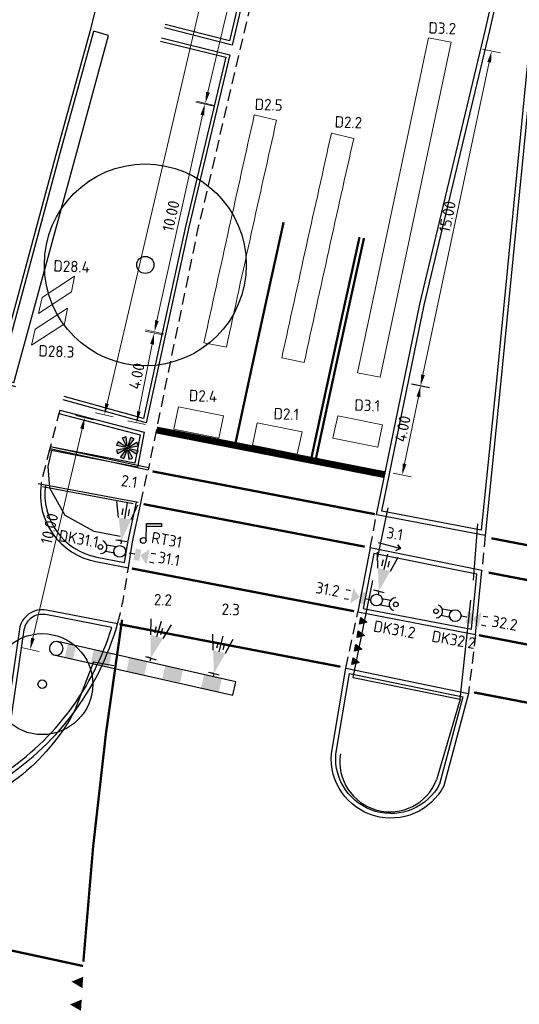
# Model space of a CAD drawing. Header units: metres. Extents: x 140889 to 142041, y 457117 to 459235.
# Tile 14 of 38: x 141208 to 141229, y 457351 to 457394. Entities that reach past the tile are written whole.
import ezdxf

# ---------------------------------------------------------------- set-up
doc = ezdxf.new("R2010")
doc.units = ezdxf.units.M
doc.linetypes.add('DASHED', pattern=[19.05, 12.7, -6.35])
doc.linetypes.add('VW-1-1_STREEP', pattern=[2, 1, -1])
doc.layers.get('0').update_dxf_attribs({"color": 251, "linetype": 'CONTINUOUS'})
doc.layers.get('DEFPOINTS').update_dxf_attribs({"color": 251, "linetype": 'CONTINUOUS'})
for name, color, linetype in [('0.1 Sweco_Wegmeubilair', 5, 'CONTINUOUS'), ('0.2 Sweco_Detectie', 5, 'CONTINUOUS'), ('6.1-BOOM-NIEUW_TYPE 1', 251, 'CONTINUOUS'), ('7.4-LICHTMAST_TYPE 1', 251, 'CONTINUOUS'), ('achterkant band', 251, 'CONTINUOUS'), ('bovenkant bandenlijn', 251, 'CONTINUOUS'), ('GM-markering haaietand 0.3', 251, 'CONTINUOUS'), ('GM-markering haaietand 0.5', 251, 'CONTINUOUS'), ('GM-markering streep 0.1', 251, 'CONTINUOUS'), ('GM-markering streep 1.0-1.0', 251, 'VW-1-1_STREEP'), ('GM-Ontwerp', 251, 'CONTINUOUS'), ('grasbetonklinker', 251, 'CONTINUOUS'), ('kant klinkerverharding', 251, 'CONTINUOUS'), ('voorkant bandenlijn', 251, 'CONTINUOUS')]:
    doc.layers.add(name, color=color, linetype=linetype)
for name, color, linetype, lineweight in [('N-WE-VW-MARKERING-A-1000', 7, 'CONTINUOUS', 18), ('N-WE-VW-VRI-M-200', 7, 'CONTINUOUS', 18), ('N-WE-VW-VRI-S', 160, 'CONTINUOUS', 25), ('X-XX-AL-AANPIJLING-M', 7, 'CONTINUOUS', 18)]:
    doc.layers.add(name, color=color, linetype=linetype, lineweight=lineweight)
doc.styles.add('NLCS-ISO-M200-T25', font='NLCS-ISO.ttf', dxfattribs={"height": 0.5})
doc.dimstyles.new('NLCS-M200-T25-PIJL_L2_H1', dxfattribs={"dimscale": 0.2, "dimtxt": 2.5, "dimasz": 2.5, "dimexe": 2, "dimexo": 2, "dimgap": 0.7, "dimtad": 1, "dimzin": 0, "dimdsep": 46, "dimtxsty": 'NLCS-ISO-M200-T25', "dimcen": 2.5, "dimdle": 2, "dimclrd": 256, "dimclre": 256, "dimclrt": 7, "dimadec": 1, "dimazin": 0, "dimtfac": 1, "dimtdec": 3, "dimtofl": 0, "dimtmove": 0, "dimatfit": 3, "dimfxl": 2, "dimfxlon": 1, "dimtfillclr": 256, "dimtolj": 1, "dimtzin": 0, "dimlwd": -1, "dimlwe": -1, "dimarcsym": 0})

# ---------------------------------------------------------------- blocks, each defined once
blk = doc.blocks.new('BOOM-NIEUW_PRESENTATIE-3')
at = {"layer": '6.1-BOOM-NIEUW_TYPE 1', "lineweight": 25}
blk.add_circle((0, 0), 2.948, dxfattribs=at)
blk.add_ellipse((0, 0), major_axis=(-0.177, 0.177), ratio=1, start_param=3.926991, end_param=10.210176, dxfattribs=at)
blk = doc.blocks.new('LICHTMAST_TYPE 1')
at = {"layer": '7.4-LICHTMAST_TYPE 1', "ltscale": 2000}
h = blk.add_hatch(color=256, dxfattribs=at)
h.dxf.hatch_style = 1
h.paths.add_polyline_path([(0.75, 0.96, 0.087489), (0.38, 1.16), (0.07, 0.21, -0.087489), (0.13, 0.17)])
h.paths.add_polyline_path([(-0.15, 1.21, 0.087489), (-0.55, 1.09), (-0.1, 0.19, -0.087489), (-0.03, 0.22)])
h.paths.add_polyline_path([(-0.21, 0.05, -0.087489), (-0.18, 0.12), (-1.02, 0.66, 0.087489), (-1.19, 0.27)])
h.paths.add_polyline_path([(-0.18, -0.12, -0.087489), (-0.21, -0.05), (-1.19, -0.25, 0.087489), (-1.03, -0.65)])
h.paths.add_polyline_path([(-0.07, -0.21, -0.087489), (-0.13, -0.17), (-0.75, -0.96, 0.087489), (-0.38, -1.16)])
h.paths.add_polyline_path([(0.15, -1.21, 0.087489), (0.55, -1.09), (0.1, -0.19, -0.087489), (0.03, -0.22)])
h.paths.add_polyline_path([(0.21, -0.05, -0.087489), (0.18, -0.12), (1.02, -0.66, 0.087489), (1.19, -0.27)])
h.paths.add_polyline_path([(0.18, 0.12, -0.087489), (0.21, 0.05), (1.19, 0.25, 0.087489), (1.03, 0.65)])
at = {"layer": '7.4-LICHTMAST_TYPE 1'}
h = blk.add_hatch(color=256, dxfattribs=at)
edge = h.paths.add_edge_path()
edge.add_arc((0, 0), 0.0835, 0, 360)
at = {"layer": '7.4-LICHTMAST_TYPE 1', "ltscale": 2000}
for p, q in [((-0.1, 0.19), (-0.55, 1.09)), ((-0.03, 0.22), (-0.15, 1.21)), ((0.07, 0.21), (0.38, 1.16)), ((-0.21, 0.05), (-1.19, 0.27)), ((-0.18, 0.12), (-1.02, 0.66)), ((0.13, 0.17), (0.75, 0.96)), ((0.18, 0.12), (1.03, 0.65)), ((0.21, 0.05), (1.19, 0.25)), ((-0.21, -0.05), (-1.19, -0.25)), ((-0.18, -0.12), (-1.03, -0.65)), ((-0.13, -0.17), (-0.75, -0.96)), ((-0.07, -0.21), (-0.38, -1.16)), ((0.03, -0.22), (0.15, -1.21)), ((0.1, -0.19), (0.55, -1.09)), ((0.18, -0.12), (1.02, -0.66)), ((0.21, -0.05), (1.19, -0.27))]:
    blk.add_line(p, q, dxfattribs=at)
blk.add_circle((0, 0), 0.0835, dxfattribs=at)
for radius, start, end in [(1.22, 97.0647, 117.0647), (1.22, 52.0647, 72.0647), (1.22, 147.0647, 167.0647), (0.217, 147.0647, 167.0647), (0.217, 97.0647, 117.0647), (0.217, 52.0647, 72.0647), (0.217, 12.0647, 32.0647), (1.22, 12.0647, 32.0647), (1.22, 192.0647, 212.0647), (1.22, 232.0647, 252.0647), (0.217, 192.0647, 212.0647), (0.217, 232.0647, 252.0647), (0.217, 277.0647, 297.0647), (0.217, 327.0647, 347.0647), (1.22, 327.0647, 347.0647), (1.22, 277.0647, 297.0647)]:
    blk.add_arc((0, 0), radius, start, end, dxfattribs=at)
blk = doc.blocks.new('V_MAST')
blk.add_circle((0, 0), 0.3)
blk = doc.blocks.new('20LNTS')
for p, q in [((3.21, 0.8), (5.14, 1.32)), ((0.41, 0), (0, 0)), ((0.41, 0.7), (0.41, -0.7)), ((0.41, 0), (0.41, 0.39)), ((3.21, 0), (5.21, 0)), ((3.61, 0.4), (4.41, 0.4)), ((3.21, -0.8), (5.14, -1.32)), ((3.61, -0.4), (4.41, -0.4))]:
    blk.add_line(p, q)
blk.add_solid([(0.41, 0), (3.21, 0.8), (3.21, -0.8)])
blk = doc.blocks.new('*D60')
at = {"layer": 'DEFPOINTS', "color": 0, "transparency": 16777216}
for p in [(141215.662, 457390.457), (141217.831, 457389.977), (141215.626, 457380)]:
    blk.add_point(p, dxfattribs=at)
at = {"layer": 'N-WE-VW-VRI-M-200', "transparency": 16777216}
for p, q in [((141216.053, 457390.37), (141215.272, 457390.543)), ((141213.565, 457380.968), (141215.554, 457389.968)), ((141213.847, 457380.393), (141213.066, 457380.566))]:
    blk.add_line(p, q, dxfattribs=at)
for points in [[(141215.473, 457389.986), (141215.636, 457389.95), (141215.662, 457390.457)], [(141213.483, 457380.986), (141213.646, 457380.95), (141213.457, 457380.48)]]:
    blk.add_solid(points, dxfattribs=at)
at = {"layer": 'N-WE-VW-VRI-M-200', "color": 7, "transparency": 16777216, "insert": (141214.179, 457385.552), "char_height": 0.5, "attachment_point": 5, "rotation": 77.5354, "style": 'NLCS-ISO-M200-T25'}
blk.add_mtext('\\A1;10.00', dxfattribs=at)
blk = doc.blocks.new('*D62')
at = {"layer": 'DEFPOINTS', "color": 0, "transparency": 16777216}
for p in [(141225.2, 457436.498), (141226.995, 457436.079), (141213.061, 457376.426)]:
    blk.add_point(p, dxfattribs=at)
at = {"layer": 'N-WE-VW-VRI-M-200', "transparency": 16777216}
for p, q in [((141225.589, 457436.407), (141224.81, 457436.589)), ((141211.379, 457377.333), (141225.086, 457436.011)), ((141211.655, 457376.755), (141210.876, 457376.937))]:
    blk.add_line(p, q, dxfattribs=at)
for points in [[(141225.005, 457436.03), (141225.167, 457435.992), (141225.2, 457436.498)], [(141211.298, 457377.352), (141211.46, 457377.314), (141211.265, 457376.846)]]:
    blk.add_solid(points, dxfattribs=at)
at = {"layer": 'N-WE-VW-VRI-M-200', "color": 7, "transparency": 16777216, "insert": (141218.531, 457409.664), "char_height": 0.5, "attachment_point": 5, "rotation": 76.8519, "style": 'NLCS-ISO-M200-T25'}
blk.add_mtext('\\A1;61.00', dxfattribs=at)
blk = doc.blocks.new('DRK')
for p, q in [((0, 0.41), (1.2, 0.41)), ((0, -0.41), (1.17, -0.41))]:
    blk.add_line(p, q)
blk.add_arc((1.91, -0.02), 0.832, 101.0729, 258.884)
blk = doc.blocks.new('VGLNT')
for p, q in [((0.99, 0), (0, 0)), ((3.79, 0.8), (4.59, 0.8)), ((3.79, -0.8), (4.59, -0.8))]:
    blk.add_line(p, q)
for points in [[(0.99, 1), (1.99, 1), (0.99, -1), (1.99, -1)], [(1.99, 0), (3.39, 1.4), (3.39, -1.4)]]:
    blk.add_solid(points)
blk = doc.blocks.new('A$C0F5A6F03')
at = {"layer": 'N-WE-VW-VRI-S'}
h = blk.add_hatch(color=256, dxfattribs=at)
h.dxf.hatch_style = 1
h.paths.add_polyline_path([(3.7, 3.49), (3.7, 2.89), (1.08, 2.93), (1.08, 3.49)])
blk.add_lwpolyline([(1, 0.41), (1.1, 3.49), (3.7, 3.49), (3.7, 2.89), (1.08, 2.93)], dxfattribs=at)
blk.add_lwpolyline([(3.7, 3.49), (3.7, 2.89), (1.08, 2.93), (1.08, 3.49)], close=True, dxfattribs=at)
blk.add_circle((0.5, 0.5), 0.504, dxfattribs=at)
blk = doc.blocks.new('*D68')
at = {"layer": 'DEFPOINTS', "color": 0, "transparency": 16777216}
for p in [(141222.846, 457378.587), (141225.115, 457378.12), (141222.04, 457374.669)]:
    blk.add_point(p, dxfattribs=at)
at = {"layer": 'N-WE-VW-VRI-M-200', "transparency": 16777216}
for p, q in [((141224.724, 457378.201), (141225.507, 457378.04)), ((141224.41, 457374.692), (141225.015, 457377.631)), ((141223.918, 457374.283), (141224.701, 457374.122))]:
    blk.add_line(p, q, dxfattribs=at)
for points in [[(141224.933, 457377.647), (141225.096, 457377.614), (141225.115, 457378.12)], [(141224.329, 457374.709), (141224.492, 457374.675), (141224.31, 457374.202)]]:
    blk.add_solid(points, dxfattribs=at)
at = {"layer": 'N-WE-VW-VRI-M-200', "color": 7, "transparency": 16777216, "insert": (141224.329, 457376.232), "char_height": 0.5, "attachment_point": 5, "rotation": 78.3786, "style": 'NLCS-ISO-M200-T25'}
blk.add_mtext('\\A1;4.00', dxfattribs=at)
blk = doc.blocks.new('*D69')
at = {"layer": 'DEFPOINTS', "color": 0, "transparency": 16777216}
for p in [(141225.957, 457393.258), (141228.224, 457392.777), (141222.846, 457378.587)]:
    blk.add_point(p, dxfattribs=at)
at = {"layer": 'N-WE-VW-VRI-M-200', "transparency": 16777216}
for p, q in [((141227.832, 457392.86), (141228.615, 457392.694)), ((141225.216, 457378.596), (141228.12, 457392.288)), ((141224.721, 457378.189), (141225.504, 457378.023))]:
    blk.add_line(p, q, dxfattribs=at)
for points in [[(141228.038, 457392.305), (141228.201, 457392.27), (141228.224, 457392.777)], [(141225.135, 457378.613), (141225.298, 457378.578), (141225.113, 457378.106)]]:
    blk.add_solid(points, dxfattribs=at)
at = {"layer": 'N-WE-VW-VRI-M-200', "color": 7, "transparency": 16777216, "insert": (141226.287, 457385.523), "char_height": 0.5, "attachment_point": 5, "rotation": 78.0268, "style": 'NLCS-ISO-M200-T25'}
blk.add_mtext('\\A1;15.00', dxfattribs=at)
blk = doc.blocks.new('*D70')
at = {"layer": 'DEFPOINTS', "color": 0, "transparency": 16777216}
for p in [(141210.399, 457376.719), (141211.975, 457376.349), (141209.591, 457366.198)]:
    blk.add_point(p, dxfattribs=at)
at = {"layer": 'N-WE-VW-VRI-M-200', "transparency": 16777216}
for p, q in [((141210.788, 457376.628), (141210.009, 457376.811)), ((141208.129, 457367.055), (141210.284, 457376.232)), ((141208.404, 457366.476), (141207.625, 457366.659))]:
    blk.add_line(p, q, dxfattribs=at)
for points in [[(141210.203, 457376.251), (141210.365, 457376.213), (141210.399, 457376.719)], [(141208.048, 457367.074), (141208.21, 457367.036), (141208.015, 457366.568)]]:
    blk.add_solid(points, dxfattribs=at)
at = {"layer": 'N-WE-VW-VRI-M-200', "color": 7, "transparency": 16777216, "insert": (141208.856, 457371.858), "char_height": 0.5, "attachment_point": 5, "rotation": 76.7848, "style": 'NLCS-ISO-M200-T25'}
blk.add_mtext('\\A1;10.00', dxfattribs=at)
blk = doc.blocks.new('*D72')
at = {"layer": 'DEFPOINTS', "color": 0, "transparency": 16777216}
for p in [(141215.626, 457380), (141212.678, 457376.501), (141214.857, 457376.075)]:
    blk.add_point(p, dxfattribs=at)
at = {"layer": 'X-XX-AL-AANPIJLING-M', "transparency": 16777216}
for p, q in [((141213.839, 457380.35), (141213.054, 457380.504)), ((141213.35, 457379.936), (141212.774, 457376.992)), ((141213.071, 457376.424), (141212.286, 457376.578))]:
    blk.add_line(p, q, dxfattribs=at)
for points in [[(141213.269, 457379.952), (141213.432, 457379.92), (141213.446, 457380.427)], [(141212.692, 457377.008), (141212.856, 457376.976), (141212.678, 457376.501)]]:
    blk.add_solid(points, dxfattribs=at)
at = {"layer": 'X-XX-AL-AANPIJLING-M', "color": 7, "transparency": 16777216, "insert": (141212.68, 457378.539), "char_height": 0.5, "attachment_point": 5, "rotation": 78.9262, "style": 'NLCS-ISO-M200-T25'}
blk.add_mtext('\\A1;4.00', dxfattribs=at)
blk = doc.blocks.new('*D73')
at = {"layer": 'DEFPOINTS', "color": 0, "transparency": 16777216}
for p in [(141217.988, 457400.216), (141220.084, 457399.72), (141217.781, 457389.989)]:
    blk.add_point(p, dxfattribs=at)
at = {"layer": 'N-WE-VW-VRI-M-200', "transparency": 16777216}
for p, q in [((141218.378, 457400.124), (141217.599, 457400.308)), ((141215.801, 457390.971), (141217.873, 457399.73)), ((141216.075, 457390.393), (141215.296, 457390.577))]:
    blk.add_line(p, q, dxfattribs=at)
for points in [[(141217.792, 457399.749), (141217.954, 457399.71), (141217.988, 457400.216)], [(141215.719, 457390.991), (141215.882, 457390.952), (141215.685, 457390.485)]]:
    blk.add_solid(points, dxfattribs=at)
at = {"layer": 'N-WE-VW-VRI-M-200', "color": 7, "transparency": 16777216, "insert": (141216.457, 457395.44), "char_height": 0.5, "attachment_point": 5, "rotation": 76.6853, "style": 'NLCS-ISO-M200-T25'}
blk.add_mtext('\\A1;10.00', dxfattribs=at)

msp = doc.modelspace()

# ---------------------------------------------------------------- hatches: boundary and pattern name
h = msp.add_hatch()
h.set_pattern_fill('ANGLE', color=256)
h.set_pattern_definition([(347.7245, (141205.487, 457172.401), (1.4851, 6.8253), [5.08, -1.905]), (77.7245, (141205.487, 457172.401), (-6.8253, 1.4851), [5.08, -1.905])])
h.paths.add_polyline_path([(141213.004, 457371.43), (141213.099, 457372.366), (141213.148, 457372.792), (141213.099, 457372.801), (141212.936, 457371.051), (141212.571, 457371.124), (141212.462, 457370.1), (141212.833, 457370.029)])
h = msp.add_hatch()
h.set_pattern_fill('ANGLE', color=256)
h.set_pattern_definition([(347.7245, (141216.738, 457170.27), (1.4851, 6.8253), [5.08, -1.905]), (77.7245, (141216.738, 457170.27), (-6.8253, 1.4851), [5.08, -1.905])])
h.paths.add_polyline_path([(141224.256, 457369.298), (141224.351, 457370.234), (141224.4, 457370.66), (141224.35, 457370.67), (141224.187, 457368.919), (141223.822, 457368.992), (141223.713, 457367.968), (141224.084, 457367.897)])
h = msp.add_hatch()
h.set_pattern_fill('ANGLE', color=256)
h.set_pattern_definition([(347.7245, (141220.185, 457169.59), (1.4851, 6.8253), [5.08, -1.905]), (77.7245, (141220.185, 457169.59), (-6.8253, 1.4851), [5.08, -1.905])])
h.paths.add_polyline_path([(141227.703, 457368.618), (141227.798, 457369.554), (141227.847, 457369.98), (141227.798, 457369.989), (141227.634, 457368.239), (141227.269, 457368.312), (141227.16, 457367.288), (141227.531, 457367.217)])
at = {"layer": 'GM-markering haaietand 0.3'}
for points in [[(141222.441, 457367.674), (141222.497, 457367.969), (141222.764, 457367.766)], [(141222.33, 457367.085), (141222.385, 457367.38), (141222.652, 457367.176)], [(141222.218, 457366.495), (141222.274, 457366.79), (141222.54, 457366.587)], [(141222.106, 457365.906), (141222.162, 457366.201), (141222.429, 457365.997)]]:
    msp.add_hatch(color=256, dxfattribs=at).paths.add_polyline_path(points)
at = {"layer": 'GM-markering haaietand 0.5'}
for points in [[(141210.335, 457352.234), (141210.303, 457351.735), (141209.82, 457352.017)], [(141210.271, 457351.236), (141210.238, 457350.737), (141209.756, 457351.019)]]:
    msp.add_hatch(color=256, dxfattribs=at).paths.add_polyline_path(points)

# ---------------------------------------------------------------- linework, layer by layer
at = {"color": 251, "const_width": 0.1}
for points in [[(141216.972, 457375.446, -0.001859), (141219.113, 457385.279, -0.001859)], [(141220.284, 457374.738, -0.001875), (141222.439, 457384.63, -0.001875)], [(141220.48, 457374.696, -0.001875), (141222.634, 457384.587, -0.001875)]]:
    msp.add_lwpolyline(points, format="xyb", dxfattribs=at)
at = {"layer": '0.1 Sweco_Wegmeubilair'}
for points in [[(141223.262, 457371.258), (141224.238, 457370.996), (141224.112, 457371.154), (141224.238, 457370.996), (141224.015, 457370.887)], [(141209.054, 457366.332), (141216.895, 457364.571), (141217.026, 457365.153), (141209.204, 457366.913)]]:
    msp.add_lwpolyline(points, dxfattribs=at)
for centre, radius in [((141211.09, 457371.055), 0.102), ((141211.934, 457370.86), 0.256), ((141223.185, 457368.728), 0.256), ((141224.03, 457368.538), 0.102), ((141225.789, 457368.243), 0.102), ((141226.632, 457368.048), 0.256)]:
    msp.add_circle(centre, radius, dxfattribs=at)
for points in [[(141209.889, 457366.14), (141210.02, 457366.726), (141209.53, 457366.221), (141209.661, 457366.806)], [(141211.453, 457365.802), (141211.585, 457366.386), (141210.67, 457365.966), (141210.801, 457366.551)], [(141213.016, 457365.46), (141213.147, 457366.043), (141212.235, 457365.631), (141212.366, 457366.214)], [(141214.582, 457365.118), (141214.711, 457365.7), (141213.8, 457365.289), (141213.931, 457365.871)], [(141216.276, 457364.71), (141216.407, 457365.295), (141215.495, 457364.884), (141215.626, 457365.47)]]:
    msp.add_solid(points, dxfattribs=at)
at = {"layer": '0.2 Sweco_Detectie', "lineweight": 15, "flags": 128}
for points in [[(141226.448, 457393.162), (141225.466, 457393.353), (141222.355, 457378.682), (141223.337, 457378.492)], [(141209.824, 457382.232), (141208.381, 457381.288), (141208.536, 457381.987), (141209.953, 457382.913)], [(141209.514, 457380.834), (141208.071, 457379.891), (141208.226, 457380.59), (141209.642, 457381.516)], [(141214.516, 457377.191), (141216.479, 457376.805), (141216.269, 457375.827), (141214.306, 457376.213)], [(141221.486, 457376.794), (141223.449, 457376.408), (141223.239, 457375.431), (141221.276, 457375.816)], [(141217.96, 457376.487), (141219.923, 457376.102), (141219.713, 457375.124), (141217.75, 457375.509)]]:
    msp.add_lwpolyline(points, close=True, dxfattribs=at)
msp.add_lwpolyline([(141217.831, 457389.977), (141218.805, 457389.749, 0.001879), (141216.607, 457379.808), (141215.626, 457380, -0.001885), (141217.831, 457389.977), (141217.831, 457389.977)], format="xyb", dxfattribs=at)
msp.add_lwpolyline([(141222.184, 457388.947, 0.001859), (141220.016, 457379.141), (141219.034, 457379.333, -0.001865), (141221.21, 457389.177)], format="xyb", close=True, dxfattribs=at)
at = {"layer": 'achterkant band', "color": 252, "flags": 128}
msp.add_lwpolyline([(141210.78, 457366.026), (141209.971, 457363.907, -0.218563), (141203.981, 457359.29)], format="xyb", dxfattribs=at)
msp.add_lwpolyline([(141210.78, 457366.026), (141211.67, 457365.863)], dxfattribs=at)
at = {"layer": 'achterkant band', "color": 252}
msp.add_polyline3d([(141211.956, 457371.518, 3.147), (141210.822, 457371.739, 3.099), (141209.539, 457372.431, 3.06), (141208.87, 457373.635, 3.042), (141208.805, 457374.584, 3.04), (141208.955, 457375.284, 3.029)], dxfattribs=at)
at = {"layer": 'bovenkant bandenlijn', "color": 252}
for points in [[(141207.3, 457378.248), (141206.653, 457378.438), (141209.343, 457388.369), (141210.803, 457393.651)], [(141207.3, 457378.248), (141210.01, 457388.185), (141211.449, 457393.463), (141210.803, 457393.651)]]:
    msp.add_lwpolyline(points, dxfattribs=at)
at = {"layer": 'GM-markering haaietand 0.3'}
for points in [[(141222.441, 457367.674), (141222.497, 457367.969), (141222.764, 457367.766)], [(141222.33, 457367.085), (141222.385, 457367.38), (141222.652, 457367.176)], [(141222.218, 457366.495), (141222.274, 457366.79), (141222.54, 457366.587)], [(141222.106, 457365.906), (141222.162, 457366.201), (141222.429, 457365.997)]]:
    msp.add_lwpolyline(points, close=True, dxfattribs=at)
at = {"layer": 'GM-markering streep 0.1'}
for points, const_width in [([(141223.514, 457374.228), (141213.549, 457376.178)], 0.3), ([(141210.33, 457352.703), (141205.953, 457353.648)], 0.1)]:
    msp.add_lwpolyline(points, dxfattribs=dict(at, const_width=const_width))
at = {"layer": 'GM-markering streep 1.0-1.0', "ltscale": 0.4, "const_width": 0.1, "flags": 128}
for points in [[(141213.373, 457374.366), (141223.107, 457372.494)], [(141212.979, 457372.932), (141222.666, 457371.069)], [(141234.745, 457370.181), (141228.213, 457371.437)], [(141212.467, 457370.113), (141222.201, 457368.242)], [(141234.592, 457368.683), (141228.093, 457369.933)], [(141211.921, 457367.672), (141221.608, 457365.81)], [(141227.668, 457367.191), (141234.311, 457365.913)], [(141227.457, 457364.685), (141234.038, 457363.42)]]:
    msp.add_lwpolyline(points, dxfattribs=at)
at = {"layer": 'GM-markering streep 1.0-1.0', "const_width": 0.1, "flags": 128}
msp.add_lwpolyline([(141210.343, 457352.891, -0.021167), (141212.038, 457367.869)], format="xyb", dxfattribs=at)
at = {"layer": 'GM-Ontwerp', "linetype": 'DASHED', "ltscale": 0.04, "flags": 128}
for points in [[(141221.776, 457422.66, -0.280136), (141223.173, 457418.053), (141220.735, 457407.688), (141217.737, 457395.098), (141215.363, 457385.024), (141213.175, 457374.437)], [(141208.871, 457375.365), (141208.549, 457374.107, 0.026247), (141208.487, 457373.798)], [(141211.84, 457367.688, 0.029417), (141212.144, 457369.066), (141212.316, 457370.142)]]:
    msp.add_lwpolyline(points, format="xyb", dxfattribs=at)
at = {"layer": 'GM-Ontwerp'}
for points in [[(141227.941, 457371.563), (141223.18, 457372.462), (141225.077, 457381.692), (141227.958, 457393.72), (141229.586, 457400.939), (141230.296, 457404.231), (141230.48, 457407.301), (141230.637, 457409.923), (141230.247, 457412.197), (141230.023, 457414.168), (141230.136, 457415.547, -0.841292), (141231.92, 457415.203), (141231.221, 457404.378), (141229.909, 457391.371), (141228.62, 457378.177)], [(141227.764, 457371.799), (141223.417, 457372.62), (141225.272, 457381.649), (141228.153, 457393.675), (141229.781, 457400.896), (141230.495, 457404.204), (141230.68, 457407.289), (141230.838, 457409.934), (141230.445, 457412.225), (141230.224, 457414.171), (141230.333, 457415.501, -0.823175), (141231.721, 457415.211), (141231.021, 457404.395), (141229.71, 457391.391), (141228.421, 457378.196)], [(141206.548, 457360.718, 0.188829), (141211.84, 457367.688), (141208.722, 457368.288, 0.426906), (141207.544, 457367.452)], [(141206.81, 457361.121, 0.174557), (141211.586, 457367.533), (141208.684, 457368.091, 0.426906), (141207.742, 457367.423)], [(141227.207, 457364.645), (141226.134, 457360.595, -0.819493), (141221.204, 457362.005), (141221.832, 457365.747)], [(141226.96, 457364.491), (141225.946, 457360.668, -0.814356), (141221.403, 457361.981), (141221.995, 457365.51)]]:
    msp.add_lwpolyline(points, format="xyb", close=True, dxfattribs=at)
at = {"layer": 'GM-Ontwerp', "linetype": 'DASHED', "ltscale": 0.04, "flags": 128}
for points in [[(141209.305, 457377.053), (141208.871, 457375.365)], [(141212.861, 457372.975), (141213.175, 457374.437)], [(141222.905, 457371.013), (141223.18, 457372.462)], [(141227.941, 457371.563), (141227.794, 457370.027)], [(141221.832, 457365.747), (141222.371, 457368.209)], [(141227.525, 457367.218), (141227.207, 457364.645)]]:
    msp.add_lwpolyline(points, dxfattribs=at)
at = {"layer": 'GM-Ontwerp'}
for points in [[(141208.892, 457375.463), (141213.196, 457374.535)], [(141208.871, 457375.365), (141213.175, 457374.437)], [(141208.363, 457373.837), (141212.738, 457373.015)], [(141208.548, 457373.701), (141212.52, 457372.954)]]:
    msp.add_lwpolyline(points, dxfattribs=at)
for points in [[(141208.487, 457373.798, 0.401271), (141210.889, 457370.417), (141212.316, 457370.142), (141212.499, 457371.287), (141212.861, 457372.975)], [(141208.684, 457373.761, 0.400434), (141210.927, 457370.613), (141212.151, 457370.378), (141212.302, 457371.324), (141212.665, 457373.012)]]:
    msp.add_lwpolyline(points, format="xyb", dxfattribs=at)
for points in [[(141222.905, 457371.013), (141222.371, 457368.209), (141227.525, 457367.218), (141227.794, 457370.027)], [(141223.063, 457370.777), (141222.605, 457368.368), (141227.347, 457367.456), (141227.578, 457369.867)]]:
    msp.add_lwpolyline(points, close=True, dxfattribs=at)
at = {"layer": 'grasbetonklinker', "color": 252}
msp.add_lwpolyline([(141210.78, 457366.026), (141209.971, 457363.907, -0.218563), (141203.981, 457359.29)], format="xyb", dxfattribs=at)
at = {"layer": 'kant klinkerverharding', "color": 252}
for points in [[(141223.678, 457372.776), (141223.203, 457370.485)], [(141227.434, 457369.606), (141227.614, 457372.065)], [(141222.16, 457365.339), (141223.016, 457369.586)], [(141226.851, 457364.394), (141227.314, 457368.733)], [(141222.16, 457365.339), (141226.851, 457364.394)], [(141226.851, 457364.394), (141225.812, 457360.851)]]:
    msp.add_lwpolyline(points, dxfattribs=at)
msp.add_arc((141223.769, 457361.649), 2.193, 171.0996, 338.6828, dxfattribs=at)
at = {"layer": 'voorkant bandenlijn', "color": 252}
msp.add_lwpolyline([(141207.389, 457378.066), (141206.47, 457378.335), (141209.198, 457388.409), (141210.658, 457393.691), (141210.861, 457394.497), (141212.753, 457401.433), (141214.739, 457408.757), (141215.952, 457413.161), (141217.701, 457419.57), (141213.434, 457420.705, -0.443396), (141213.101, 457421.336), (141213.649, 457422.47, -0.245451), (141218.319, 457424.374), (141218.983, 457424.218, -0.408948), (141219.626, 457422.944)], format="xyb", dxfattribs=at)
for points in [[(141217.816, 457408.178), (141220.289, 457407.571), (141216.855, 457393.04), (141213.893, 457393.8)], [(141217.78, 457408.032), (141220.109, 457407.461), (141216.744, 457393.223), (141213.93, 457393.945)], [(141213.76, 457393.349), (141216.76, 457392.615), (141214.958, 457385.062), (141213.092, 457376.493), (141209.464, 457377.499)], [(141213.724, 457393.203), (141216.579, 457392.505), (141214.812, 457385.095), (141212.979, 457376.68), (141209.504, 457377.644)], [(141209.305, 457377.053), (141213.01, 457376.079), (141212.712, 457374.553), (141208.864, 457375.302)], [(141209.267, 457376.908), (141212.836, 457375.97), (141212.594, 457374.729), (141208.893, 457375.449)]]:
    msp.add_lwpolyline(points, dxfattribs=at)

# ---------------------------------------------------------------- block references
for p, xscale, yscale in [((141213.055, 457383.41), 1.5, 1.5), ((141208.543, 457365.048), 0.75, 0.75)]:
    msp.add_blockref('BOOM-NIEUW_PRESENTATIE-3', p, dxfattribs=dict(xscale=xscale, yscale=yscale))
at = {"xscale": 0.4, "yscale": 0.4, "zscale": 0.4}
msp.add_blockref('LICHTMAST_TYPE 1', (141212.27, 457375.39), dxfattribs=at)
at = {"layer": '0.1 Sweco_Wegmeubilair'}
for name, p, xscale, yscale, zscale, rotation in [('20LNTS', (141211.983, 457371.194), 0.3499999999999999, 0.3499999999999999, 0.3499999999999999, 80.77805187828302), ('DRK', (141211.746, 457370.927), 0.3499999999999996, 0.3499999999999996, 0.3499999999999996, 169.6073148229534), ('VGLNT', (141212.348, 457370.79), 0.2499999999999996, 0.2499999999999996, 0.2499999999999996, 348.166862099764), ('20LNTS', (141223.249, 457368.976), 0.3499999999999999, 0.3499999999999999, 0.3499999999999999, 76.18058689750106), ('VGLNT', (141222.927, 457368.747), 0.2499999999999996, 0.2499999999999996, 0.2499999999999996, 167.9212055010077), ('DRK', (141223.373, 457368.662), 0.3499999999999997, 0.3499999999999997, 0.3499999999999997, 349.9778221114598), ('DRK', (141226.445, 457368.115), 0.3499999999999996, 0.3499999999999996, 0.3499999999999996, 169.6073148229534), ('VGLNT', (141226.891, 457368.03), 0.2499999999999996, 0.2499999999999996, 0.2499999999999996, 348.166862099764), ('20LNTS', (141213.255, 457366.048), 0.3500000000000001, 0.3500000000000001, 0.3500000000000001, 73.92005261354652), ('20LNTS', (141216.025, 457365.376), 0.35, 0.35, 0.35, 76.06426683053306)]:
    msp.add_blockref(name, p, dxfattribs=dict(at, xscale=xscale, yscale=yscale, zscale=zscale, rotation=rotation))
at = {"layer": '0.1 Sweco_Wegmeubilair', "xscale": -1, "rotation": 85.76653614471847}
msp.add_blockref('V_MAST', (141209.156, 457366.611), dxfattribs=at)
at = {"layer": 'N-WE-VW-MARKERING-A-1000', "xscale": 0.25, "yscale": 0.25, "zscale": 0.25}
msp.add_blockref('A$C0F5A6F03', (141212.84, 457371.216, 3.091), dxfattribs=at)

# ---------------------------------------------------------------- texts
at = {"layer": 'N-WE-VW-VRI-M-200', "color": 7, "char_height": 0.5, "attachment_point": 5, "style": 'NLCS-ISO-M200-T25'}
for s, insert, rotation in [('D3.2', (141226.064, 457393.776), 357.7652), ('D2.5', (141218.46, 457390.428), 357.7652), ('D2.2', (141221.952, 457389.658), 357.7652), ('D28.4', (141209.829, 457383.344), 357.7652), ('D28.3', (141209.163, 457379.623), 357.7652), ('D2.4', (141215.584, 457377.671), 357.7652), ('D2.1', (141219.232, 457376.879), 357.7652), ('D3.1', (141222.777, 457377.257), 357.7652), ('2.1', (141212.355, 457373.929), 351.9935), ('3.1', (141223.984, 457371.637), 350.1716), ('DK31.1', (141210.14, 457371.417, 3.076), 350.1716), ('RT31', (141213.992, 457371.367, 6.192), 350.3121), ('31.1', (141214.097, 457370.533), 350.1716), ('31.2', (141221.044, 457369.2), 350.1716), ('2.2', (141213.828, 457368.741), 357.7652), ('2.3', (141216.796, 457368.321), 357.7652), ('32.2', (141228.796, 457367.721), 350.1716), ('DK31.2', (141223.972, 457367.444), 350.1716), ('DK32.2', (141226.562, 457366.994), 350.1716)]:
    msp.add_mtext_dynamic_manual_height_columns(s, width=3.76965, gutter_width=12.5, heights=[2.544], dxfattribs=dict(at, insert=insert, rotation=rotation))

# ---------------------------------------------------------------- dimensions: what is measured, and where the dimension line sits
at = {"layer": 'N-WE-VW-VRI-M-200'}
for base, p1, p2, angle, text, picture, middle in [((141225.2, 457436.498), (141213.061, 457376.426), (141226.995, 457436.079), 76.8519, '61.00', '*D62', (141218.911, 457409.575)), ((141217.988, 457400.216), (141217.781, 457389.989), (141220.084, 457399.72), 76.6853, '10.00', '*D73', (141216.837, 457395.35)), ((141228.224, 457392.777), (141222.846, 457378.587), (141225.957, 457393.258), 78.0268, '15.00', '*D69', (141226.668, 457385.442)), ((141215.662, 457390.457), (141215.626, 457380), (141217.831, 457389.977), 77.5354, '10.00', '*D60', (141214.559, 457385.468)), ((141210.399, 457376.719), (141209.591, 457366.198), (141211.975, 457376.349), 76.7848, '10.00', '*D70', (141209.236, 457371.769))]:
    dim = msp.add_linear_dim(base=base, p1=p1, p2=p2, angle=angle, text=text, dimstyle='NLCS-M200-T25-PIJL_L2_H1', dxfattribs=at)
    dim.commit()
    dim.dimension.update_dxf_attribs({"geometry": picture, "text_midpoint": middle, "dimtype": 161})
dim = msp.add_linear_dim(base=(141225.115, 457378.12), p1=(141222.04, 457374.669), p2=(141222.846, 457378.587), angle=78.3786, dimstyle='NLCS-M200-T25-PIJL_L2_H1', dxfattribs=at)
dim.commit()
dim.dimension.update_dxf_attribs({"geometry": '*D68', "text_midpoint": (141224.711, 457376.153), "dimtype": 161})
at = {"layer": 'X-XX-AL-AANPIJLING-M'}
dim = msp.add_aligned_dim(p1=(141215.626, 457380), p2=(141214.857, 457376.075), distance=-2.221, dimstyle='NLCS-M200-T25-PIJL_L2_H1', dxfattribs=at)
dim.commit()
dim.dimension.update_dxf_attribs({"geometry": '*D72', "text_midpoint": (141212.68, 457378.539)})

doc.saveas('drawing.dxf')
